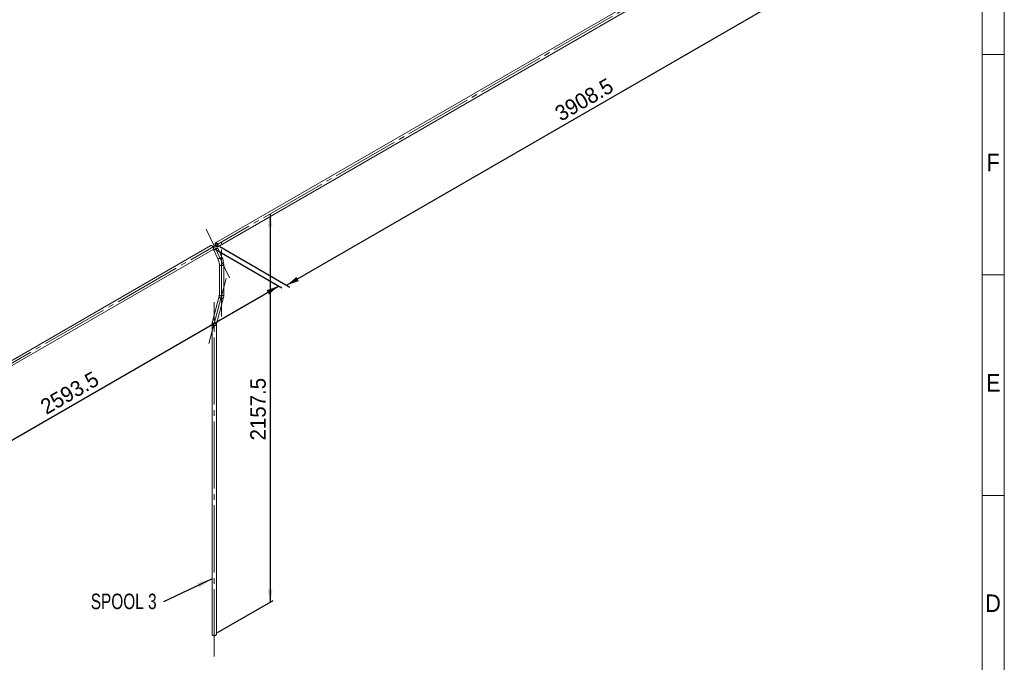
# Paper-space layout 'Hoja3' of a CAD drawing. Header units: millimetres. Extents: x 300 to 16757, y 100 to 11782.
# Tile 16 of 17: x 12250 to 16720, y 3182 to 6098. Entities that reach past the tile are written whole.
import ezdxf

# ---------------------------------------------------------------- set-up
doc = ezdxf.new("R2010")
doc.units = ezdxf.units.MM
doc.linetypes.add('SLD-Centrada-trazos-largos', pattern=[19.05, 15.24, -1.27, 1.27, -1.27])
doc.linetypes.add('SLD-Continua', pattern=[0])
doc.layers.add('COTAS', color=1, linetype='SLD-Continua')
doc.styles.add('SLDTEXTSTYLE3', font='GOTHIC.TTF', dxfattribs={"width": 0.913})
doc.styles.add('SLDTEXTSTYLE6', font='ARIALN.TTF', dxfattribs={"width": 0.87})
doc.styles.add('SLDTEXTSTYLE8', font='ARIAL.TTF', dxfattribs={"width": 0.948})
doc.styles.get("Standard").update_dxf_attribs({"font": 'ARIALN.TTF'})
doc.dimstyles.new('SLDDIMSTYLE2', dxfattribs={"dimtxt": 70, "dimasz": 70, "dimexe": 0, "dimexo": 0.0625, "dimgap": 17.5, "dimtad": 1, "dimlfac": 0.666667, "dimrnd": 1e-09, "dimzin": 12, "dimdsep": 46, "dimtxsty": 'SLDTEXTSTYLE8', "dimsah": 1, "dimcen": 0.09, "dimadec": 0, "dimazin": 3, "dimtfac": 1, "dimtofl": 0, "dimtmove": 0, "dimatfit": 3, "dimfxl": 1, "dimfrac": 2, "dimtolj": 1, "dimtzin": 12, "dimarcsym": 0})
doc.dimstyles.new('SLDDIMSTYLE5', dxfattribs={"dimtxt": 0.18, "dimasz": 70, "dimexe": 0, "dimexo": 0.0625, "dimgap": 0, "dimtad": 0, "dimtih": 1, "dimtoh": 1, "dimdec": 0, "dimrnd": 1e-09, "dimzin": 0, "dimdsep": 46, "dimtxsty": 'Standard', "dimsah": 1, "dimcen": 0.09, "dimadec": 0, "dimazin": 0, "dimtfac": 70, "dimtdec": 0, "dimtofl": 0, "dimtmove": 0, "dimatfit": 3, "dimfxl": 1, "dimfrac": 2, "dimtolj": 1, "dimtzin": 0, "dimarcsym": 0})

# ---------------------------------------------------------------- blocks, each defined once
blk = doc.blocks.new('_D_59')
at = {"layer": 'COTAS', "ltscale": 20}
for p, q in [((13137.3, 5056.4), (13440.1, 4881.6)), ((11592.1, 3831.1), (13426, 4889.8)), ((11326.4, 3984.5), (11606.3, 3822.9))]:
    blk.add_line(p, q, dxfattribs=at)
for points in [[(13426, 4889.8), (13371.1, 4870.5), (13381.9, 4851.9)], [(11592.1, 3831.1), (11647, 3850.3), (11636.2, 3869)]]:
    blk.add_solid(points, dxfattribs=at)
at = {"layer": 'COTAS', "ltscale": 20, "insert": (12336.6, 4365), "char_height": 70, "attachment_point": 1, "rotation": 29.9973, "style": 'SLDTEXTSTYLE8'}
blk.add_mtext('2593.5', dxfattribs=at)
blk = doc.blocks.new('_D_60')
at = {"layer": 'COTAS', "ltscale": 20}
for p, q in [((13387.4, 5217.1), (13387.4, 3455.4)), ((13147.9, 3317.2), (13401.6, 3463.6))]:
    blk.add_line(p, q, dxfattribs=at)
for points in [[(13387.4, 5217.1), (13376.6, 5160), (13398.2, 5160)], [(13387.4, 3455.4), (13398.2, 3512.6), (13376.6, 3512.6)]]:
    blk.add_solid(points, dxfattribs=at)
at = {"layer": 'COTAS', "ltscale": 20, "insert": (13297.2, 4189.2), "char_height": 70, "attachment_point": 1, "rotation": 90, "style": 'SLDTEXTSTYLE8'}
blk.add_mtext('2157.5', dxfattribs=at)
blk = doc.blocks.new('_D_61')
at = {"layer": 'COTAS', "ltscale": 20}
for p, q in [((15945.2, 6650.9), (16240.4, 6480.4)), ((16226.3, 6488.6), (13462.6, 4893.1)), ((13158.5, 5068.7), (13476.7, 4885))]:
    blk.add_line(p, q, dxfattribs=at)
for points in [[(16226.3, 6488.6), (16171.4, 6469.4), (16182.2, 6450.7)], [(13462.6, 4893.1), (13517.5, 4912.4), (13506.7, 4931)]]:
    blk.add_solid(points, dxfattribs=at)
at = {"layer": 'COTAS', "ltscale": 20, "insert": (14672, 5695.5), "char_height": 70, "attachment_point": 1, "rotation": 29.9973, "style": 'SLDTEXTSTYLE8'}
blk.add_mtext('3908.5', dxfattribs=at)
blk = doc.blocks.new('SW_NOTE_0_74')
at = {"layer": 'COTAS', "color": 0, "ltscale": 20, "insert": (-181.2, 37.7), "char_height": 70, "attachment_point": 2, "style": 'SLDTEXTSTYLE6'}
blk.add_mtext('SPOOL 3', dxfattribs=at)

psp = doc.layouts.new('Hoja3')

# ---------------------------------------------------------------- linework, layer by layer
at = {"color": 7, "linetype": 'SLD-Continua', "lineweight": 18, "ltscale": 20}
for p, q in [((16720, 11780), (16720, 100)), ((16620, 11680), (16620, 200)), ((15839.469, 6644.213), (13139.382, 5085.486)), ((13149.381, 5068.165), (15849.468, 6626.892)), ((16620.02, 5940), (16619.98, 5940)), ((16620, 5940), (16720, 5940)), ((13118.168, 5073.239), (11347.927, 4051.301)), ((11357.926, 4033.98), (13128.168, 5055.918)), ((13131.217, 5052.928), (13150.588, 5012.595)), ((13168.617, 5021.253), (13149.246, 5061.587)), ((13156.908, 4987.852), (13156.908, 4850.771)), ((13176.908, 4850.771), (13176.908, 4987.852)), ((16620, 4940), (16720, 4940)), ((13156.044, 4843.488), (13125.32, 4728.814)), ((13144.639, 4723.638), (13175.363, 4838.312)), ((13123.775, 4716.355), (13123.775, 3309.015)), ((13143.775, 3309.015), (13143.775, 4716.355)), ((16620, 3940), (16720, 3940))]:
    psp.add_line(p, q, dxfattribs=at)
at = {"color": 7, "linetype": 'SLD-Continua', "lineweight": 18, "ltscale": 20, "flags": 128}
for points in [[(13128.778, 5066.311), (13127.862, 5067.976), (13126.776, 5069.518), (13125.56, 5070.882), (13124.258, 5072.018), (13122.916, 5072.885), (13121.583, 5073.452), (13120.307, 5073.698), (13119.135, 5073.614), (13118.168, 5073.239)], [(13128.168, 5055.918), (13128.674, 5056.277), (13129.414, 5057.145), (13129.929, 5058.283), (13130.199, 5059.647), (13130.215, 5061.19), (13129.976, 5062.856), (13129.491, 5064.584), (13128.778, 5066.311)], [(13145.841, 5058.99), (13144.402, 5058.186), (13142.812, 5057.348), (13141.128, 5056.508), (13139.412, 5055.694), (13137.726, 5054.937), (13136.13, 5054.264), (13134.682, 5053.699), (13133.435, 5053.262), (13132.434, 5052.97), (13131.715, 5052.833), (13131.303, 5052.856), (13131.214, 5053.038), (13131.451, 5053.372), (13132.005, 5053.847), (13132.857, 5054.445), (13133.975, 5055.145), (13135.319, 5055.921), (13136.841, 5056.745), (13138.485, 5057.588), (13140.193, 5058.419), (13141.902, 5059.208), (13143.55, 5059.926), (13145.079, 5060.548), (13146.432, 5061.051), (13147.562, 5061.417), (13148.426, 5061.633), (13148.994, 5061.69), (13149.246, 5061.587), (13149.171, 5061.328), (13148.774, 5060.922), (13148.068, 5060.383), (13147.078, 5059.731), (13145.841, 5058.99)], [(13144.158, 5058.47), (13142.959, 5057.804), (13141.622, 5057.11), (13140.216, 5056.424), (13138.81, 5055.779), (13137.476, 5055.209), (13136.28, 5054.741), (13135.282, 5054.4), (13134.532, 5054.202), (13134.068, 5054.157), (13133.913, 5054.267), (13134.075, 5054.528), (13134.546, 5054.925), (13135.302, 5055.439), (13136.305, 5056.045), (13137.505, 5056.711), (13138.841, 5057.405), (13140.247, 5058.091), (13141.653, 5058.735), (13142.987, 5059.306), (13144.183, 5059.773), (13145.181, 5060.115), (13145.931, 5060.313), (13146.395, 5060.358), (13146.55, 5060.248), (13146.388, 5059.987), (13145.917, 5059.59), (13145.161, 5059.075), (13144.158, 5058.47)], [(13149.991, 5068.616), (13149.075, 5068.008), (13147.989, 5067.72), (13146.773, 5067.76), (13145.471, 5068.128), (13144.129, 5068.811), (13142.796, 5069.783), (13141.521, 5071.009), (13140.348, 5072.446), (13139.322, 5074.041), (13138.479, 5075.737), (13137.848, 5077.472), (13137.454, 5079.183), (13137.311, 5080.81), (13137.423, 5082.292), (13137.786, 5083.577), (13138.388, 5084.618), (13139.206, 5085.377), (13140.211, 5085.827), (13141.367, 5085.951), (13142.633, 5085.746), (13143.961, 5085.219), (13145.304, 5084.388), (13146.614, 5083.284), (13147.844, 5081.946), (13148.948, 5080.423), (13149.887, 5078.77), (13150.627, 5077.047), (13151.142, 5075.316), (13151.412, 5073.639), (13151.428, 5072.078), (13151.189, 5070.688), (13150.704, 5069.52), (13149.991, 5068.616)], [(13148.308, 5071.079), (13147.539, 5070.601), (13146.612, 5070.435), (13145.573, 5070.59), (13144.474, 5071.057), (13143.37, 5071.813), (13142.317, 5072.821), (13141.368, 5074.03), (13140.57, 5075.379), (13139.963, 5076.8), (13139.577, 5078.223), (13139.432, 5079.575), (13139.536, 5080.79), (13139.882, 5081.806), (13140.454, 5082.572), (13141.223, 5083.049), (13142.151, 5083.215), (13143.19, 5083.061), (13144.289, 5082.593), (13145.392, 5081.837), (13146.445, 5080.829), (13147.394, 5079.62), (13148.193, 5078.271), (13148.8, 5076.85), (13149.185, 5075.428), (13149.33, 5074.075), (13149.227, 5072.86), (13148.88, 5071.845), (13148.308, 5071.079)], [(13168.617, 5021.253), (13168.62, 5021.143), (13168.383, 5020.809), (13167.829, 5020.334), (13166.977, 5019.736), (13165.859, 5019.036), (13164.515, 5018.26), (13162.993, 5017.436), (13161.348, 5016.593), (13159.641, 5015.762), (13157.932, 5014.973), (13156.283, 5014.255), (13154.755, 5013.633), (13153.401, 5013.13), (13152.272, 5012.764), (13151.408, 5012.548), (13150.84, 5012.491), (13150.588, 5012.594), (13150.588, 5012.595)], [(13165.212, 5018.656), (13163.772, 5017.852), (13162.182, 5017.015), (13160.499, 5016.174), (13158.783, 5015.361), (13157.096, 5014.603), (13155.501, 5013.93), (13154.053, 5013.365), (13152.806, 5012.929), (13151.805, 5012.637), (13151.085, 5012.5), (13150.674, 5012.522), (13150.588, 5012.595)], [(13168.617, 5021.253), (13168.542, 5020.994), (13168.144, 5020.588), (13167.438, 5020.049), (13166.449, 5019.397), (13165.212, 5018.656)], [(13156.908, 4987.844), (13156.934, 4987.44), (13157.249, 4986.358), (13157.913, 4985.33), (13158.903, 4984.393), (13160.182, 4983.58), (13161.704, 4982.923), (13163.414, 4982.443), (13165.25, 4982.159), (13167.146, 4982.081), (13169.034, 4982.211), (13170.845, 4982.545), (13172.513, 4983.071), (13173.979, 4983.77)], [(13156.91, 4987.957), (13157.047, 4986.895), (13157.539, 4985.835), (13158.369, 4984.848), (13159.509, 4983.969), (13160.916, 4983.231), (13162.539, 4982.659), (13164.32, 4982.276), (13166.195, 4982.094), (13168.095, 4982.12), (13169.953, 4982.353), (13171.701, 4982.785), (13173.275, 4983.401), (13174.619, 4984.177), (13175.685, 4985.085), (13176.433, 4986.094), (13176.838, 4987.167), (13176.908, 4987.852)], [(13156.044, 4843.488), (13155.881, 4842.466), (13155.982, 4841.088), (13156.434, 4839.702), (13157.222, 4838.361), (13158.316, 4837.11), (13159.677, 4835.997), (13161.255, 4835.061), (13162.995, 4834.336), (13164.832, 4833.849), (13166.701, 4833.616), (13168.534, 4833.646), (13170.265, 4833.939), (13171.831, 4834.483), (13173.175, 4835.259), (13174.249, 4836.239), (13175.015, 4837.387), (13175.363, 4838.312)], [(13156.048, 4843.503), (13155.964, 4843.137), (13155.887, 4841.781), (13156.165, 4840.393), (13156.787, 4839.023), (13157.732, 4837.721), (13158.966, 4836.534), (13160.442, 4835.505), (13162.109, 4834.671), (13163.906, 4834.062), (13165.767, 4833.7), (13167.627, 4833.598), (13169.416, 4833.76), (13171.072, 4834.18), (13172.534, 4834.843)], [(13176.908, 4850.773), (13176.838, 4850.086), (13176.433, 4849.013), (13175.685, 4848.004), (13174.619, 4847.096), (13173.275, 4846.319), (13171.701, 4845.704), (13169.953, 4845.272), (13168.095, 4845.039), (13166.195, 4845.013), (13164.32, 4845.195), (13162.539, 4845.578), (13160.916, 4846.15), (13159.509, 4846.888), (13158.369, 4847.766), (13157.539, 4848.754), (13157.047, 4849.814), (13156.908, 4850.785)], [(13173.979, 4846.689), (13172.513, 4845.99), (13170.845, 4845.464), (13169.034, 4845.13), (13167.146, 4845), (13165.25, 4845.078), (13163.414, 4845.362), (13161.704, 4845.842), (13160.182, 4846.499), (13158.903, 4847.312), (13157.913, 4848.249), (13157.249, 4849.277), (13156.934, 4850.359), (13156.908, 4850.771)], [(13123.775, 4716.355), (13123.913, 4715.398), (13124.405, 4714.338), (13125.236, 4713.35), (13126.375, 4712.472), (13127.782, 4711.733), (13129.405, 4711.162), (13131.186, 4710.779), (13133.061, 4710.597), (13134.962, 4710.623), (13136.82, 4710.856), (13138.567, 4711.288), (13140.142, 4711.903), (13141.486, 4712.679), (13142.551, 4713.588), (13143.3, 4714.597), (13143.704, 4715.67), (13143.775, 4716.355)], [(13123.775, 4716.355), (13123.8, 4715.943), (13124.115, 4714.861), (13124.78, 4713.832), (13125.769, 4712.895), (13127.048, 4712.083), (13128.57, 4711.426), (13130.28, 4710.946), (13132.116, 4710.662), (13134.013, 4710.584), (13135.9, 4710.714), (13137.711, 4711.048), (13139.38, 4711.574), (13140.846, 4712.273)], [(13144.643, 4723.653), (13144.29, 4722.714), (13143.525, 4721.565), (13142.451, 4720.585), (13141.106, 4719.809), (13139.541, 4719.265), (13137.81, 4718.973), (13135.977, 4718.942), (13134.108, 4719.175), (13132.271, 4719.663), (13130.531, 4720.388), (13128.952, 4721.324), (13127.591, 4722.437), (13126.497, 4723.687), (13125.71, 4725.029), (13125.258, 4726.414), (13125.157, 4727.793), (13125.319, 4728.812)], [(13141.809, 4720.17), (13140.348, 4719.507), (13138.692, 4719.087), (13136.902, 4718.924), (13135.043, 4719.026), (13133.181, 4719.388), (13131.385, 4719.997), (13129.718, 4720.831), (13128.241, 4721.861), (13127.008, 4723.048), (13126.063, 4724.35), (13125.441, 4725.719), (13125.163, 4727.107), (13125.239, 4728.464), (13125.32, 4728.814)], [(13140.846, 3304.933), (13139.38, 3304.234), (13137.711, 3303.708), (13135.9, 3303.374), (13134.013, 3303.244), (13132.116, 3303.322), (13130.28, 3303.606), (13128.57, 3304.086), (13127.048, 3304.744), (13125.769, 3305.556), (13124.78, 3306.493), (13124.115, 3307.521), (13123.8, 3308.603), (13123.775, 3309.015)]]:
    psp.add_lwpolyline(points, dxfattribs=at)
at = {"color": 7, "linetype": 'SLD-Continua', "lineweight": 18, "ltscale": 400}
for centre, radius, start, end in [((13098.253, 4986.047), 58.683, 1.762548, 26.89666), ((13098.195, 4986.041), 78.734, 1.317927, 26.565704), ((13172.101, 4988.21), 4.821, 292.933782, 355.722434), ((13128.398, 4850.46), 28.512, 345.844952, 0.624459), ((13169.875, 4839.9), 5.714, 297.736365, 343.879978), ((13171.975, 4851.219), 4.953, 293.86641, 354.813449), ((13128.992, 4850.389), 47.918, 345.401884, 0.45699), ((13171.691, 4716.737), 47.918, 165.401884, 180.45699), ((13138.967, 4716.713), 4.821, 292.933837, 355.721886), ((13139.15, 4725.227), 5.714, 297.737298, 343.852865), ((13172.285, 4716.666), 28.512, 165.844952, 180.624459), ((13138.842, 3309.463), 4.953, 293.86641, 354.813449)]:
    psp.add_arc(centre, radius, start, end, dxfattribs=at)
at = {"layer": 'COTAS', "linetype": 'SLD-Centrada-trazos-largos', "lineweight": 18, "ltscale": 20}
for p, q in [((15931.073, 6685.548), (11266.321, 3992.644)), ((13202.894, 4926.781), (13096.939, 5147.401)), ((13166.908, 4750.771), (13166.908, 5087.852)), ((13109.099, 4629.633), (13191.584, 4937.493)), ((13133.775, 3209.015), (13133.775, 4816.355))]:
    psp.add_line(p, q, dxfattribs=at)

# ---------------------------------------------------------------- block references
at = {"layer": 'COTAS', "ltscale": 20}
psp.add_blockref('SW_NOTE_0_74', (12903.816, 3456.243), dxfattribs=at)

# ---------------------------------------------------------------- texts
at = {"color": 7, "linetype": 'Continuous', "lineweight": 0, "ltscale": 20, "char_height": 79.375, "attachment_point": 2, "style": 'SLDTEXTSTYLE3'}
for s, insert in [('F', (16669.155, 5490.272)), ('E', (16670.156, 4490.272)), ('D', (16669.054, 3490.272))]:
    psp.add_mtext(s, dxfattribs=dict(at, insert=insert))

# ---------------------------------------------------------------- dimensions: what is measured, and where the dimension line sits
at = {"layer": 'COTAS', "ltscale": 20}
for base, p1, p2, angle, picture, middle in [((13462.577, 4893.135), (15931.073, 6659.033), (13144.381, 5076.825), 29.997312, '_D_61', (14844.44, 5690.867)), ((13387.414, 3455.438), (11266.321, 3992.644), (13133.775, 3309.015), 90, '_D_60', (13387.414, 4336.281)), ((13426.001, 4889.757), (11312.252, 3992.644), (13123.168, 5064.579), 29.997312, '_D_59', (12509.06, 4360.419))]:
    dim = psp.add_linear_dim(base=base, p1=p1, p2=p2, angle=angle, dimstyle='SLDDIMSTYLE2', dxfattribs=at)
    dim.commit()
    dim.dimension.update_dxf_attribs({"geometry": picture, "text_midpoint": middle, "dimtype": 160})

# ---------------------------------------------------------------- leaders
psp.add_leader([(13123.775, 3561.59), (12903.816, 3456.243)], dimstyle='SLDDIMSTYLE5', dxfattribs=at)

doc.saveas('drawing.dxf')
